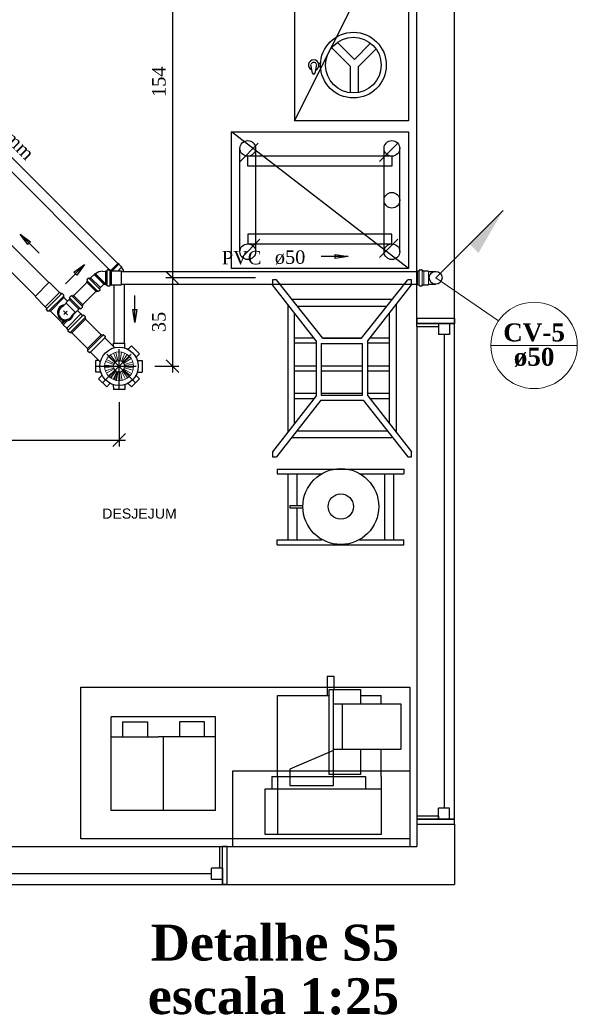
# Model space of a CAD drawing. Header units: millimetres. Extents: x 481 to 729890, y -1 to 83.
# Tile 56 of 60: x 598 to 607, y 59 to 74. Entities that reach past the tile are written whole.
import ezdxf

# ---------------------------------------------------------------- set-up
doc = ezdxf.new("R2010")
doc.units = ezdxf.units.MM
doc.header["$MEASUREMENT"] = 0
doc.linetypes.add('DASHDOT', pattern=[25.4, 12.7, -6.35, 0, -6.35])
for name, color, linetype, lineweight in [('CV-Colunas', 7, 'Continuous', 20), ('CV-Indicação coluna', 5, 'Continuous', 20), ('CV-Sentido tubo', 7, 'Continuous', 20), ('CV-Seção tubo', 1, 'Continuous', 30), ('CV-Textos coluna', 7, 'Continuous', 20), ('CV-Textos tubo', 7, 'Continuous', 20), ('DI-Títulos', 3, 'Continuous', 30), ('Nível 1', 7, 'Continuous', 5), ('Simbolos', 1, 'Continuous', 30), ('SIMBOLOS INT', 8, 'Continuous', 5), ('Simbolos_int', 1, 'Continuous', 30), ('TQ-Sentido tubo', 7, 'Continuous', 20), ('TQ-Seção tubo', 1, 'Continuous', 30), ('TQ-Textos tubo', 7, 'Continuous', 20)]:
    doc.layers.add(name, color=color, linetype=linetype, lineweight=lineweight)
doc.styles.add('Arial', font='arial.ttf')
doc.styles.add('TimesNewRoman', font='times.ttf')
doc.styles.add('TimesNewRomanN', font='timesbd.ttf')
doc.dimstyles.get("Standard").update_dxf_attribs({"dimtxt": 0.18, "dimasz": 0.18, "dimexe": 0.18, "dimexo": 0.0625, "dimgap": 0.09, "dimtad": 0, "dimtih": 1, "dimtoh": 1, "dimdec": 4, "dimzin": 0, "dimdsep": 46, "dimtxsty": 'Standard', "dimcen": 0.09, "dimadec": 0, "dimazin": 0, "dimtfac": 1, "dimtdec": 4, "dimtofl": 0, "dimtmove": 0, "dimatfit": 3, "dimfxl": 0, "dimtolj": 1, "dimtzin": 0, "dimarcsym": 0})
doc.dimstyles.new('UM_25.000000', dxfattribs={"dimtxt": 0.18, "dimasz": 0.2, "dimexe": 0.1, "dimexo": 0.2, "dimgap": 0, "dimtad": 1, "dimtih": 1, "dimtoh": 1, "dimdec": 1, "dimlfac": 25, "dimzin": 0, "dimdsep": 46, "dimtxsty": 'Standard', "dimblk": 'CLOSED', "dimblk1": 'CLOSED', "dimblk2": 'CLOSED', "dimcen": 0.09, "dimdle": 0.1, "dimadec": 1, "dimazin": 2, "dimtfac": 1, "dimtdec": 4, "dimtofl": 0, "dimtmove": 0, "dimatfit": 3, "dimldrblk": 'CLOSED', "dimfxl": 0, "dimtolj": 1, "dimarcsym": 0})

# ---------------------------------------------------------------- blocks, each defined once
blk = doc.blocks.new('_OBLIQUE')
at = {"color": 0, "linetype": 'ByBlock', "lineweight": -2}
blk.add_line((-0.5, -0.5), (0.5, 0.5), dxfattribs=at)
blk = doc.blocks.new('*D29')
at = {"color": 0, "linetype": 'Continuous', "lineweight": -2}
for p, q in [((599.487, 68.378), (599.487, 67.684)), ((594.698, 67.784), (599.587, 67.784)), ((594.798, 67.831), (594.798, 67.684))]:
    blk.add_line(p, q, dxfattribs=at)
at = {"layer": 'Defpoints', "color": 0}
for p in [(599.487, 68.578), (594.798, 68.031), (599.487, 67.784)]:
    blk.add_point(p, dxfattribs=at)
at = {"color": 0, "lineweight": -2, "xscale": 0.2, "yscale": 0.2, "zscale": 0.2, "rotation": 180}
blk.add_blockref('_OBLIQUE', (594.798, 67.784), dxfattribs=at)
at = {"color": 0, "lineweight": -2, "xscale": 0.2, "yscale": 0.2, "zscale": 0.2}
blk.add_blockref('_OBLIQUE', (599.487, 67.784), dxfattribs=at)
at = {"color": 7, "insert": (597.142, 67.995), "char_height": 0.2118, "attachment_point": 5, "rotation": 0.0057, "style": 'TimesNewRoman'}
blk.add_mtext('\\A1;117', dxfattribs=at)
blk = doc.blocks.new('*D42')
at = {"color": 0, "linetype": 'Continuous', "lineweight": -2}
for p, q in [((600.325, 76.608), (600.325, 70.237)), ((603.973, 76.508), (600.225, 76.508)), ((601.633, 70.337), (600.225, 70.337))]:
    blk.add_line(p, q, dxfattribs=at)
at = {"layer": 'Defpoints', "color": 0}
for p in [(604.173, 76.508), (600.325, 70.337), (601.833, 70.337)]:
    blk.add_point(p, dxfattribs=at)
at = {"color": 0, "lineweight": -2, "xscale": 0.2, "yscale": 0.2, "zscale": 0.2}
for p, rotation in [((600.325, 76.508), 90), ((600.325, 70.337), 270)]:
    blk.add_blockref('_OBLIQUE', p, dxfattribs=dict(at, rotation=rotation))
at = {"color": 7, "insert": (600.114, 73.423), "char_height": 0.2118, "attachment_point": 5, "rotation": 90, "style": 'TimesNewRoman'}
blk.add_mtext('\\A1;154', dxfattribs=at)
blk = doc.blocks.new('*D43')
at = {"color": 0, "linetype": 'Continuous', "lineweight": -2}
for p, q in [((600.326, 70.437), (600.326, 68.844)), ((601.633, 70.337), (600.226, 70.337)), ((600.052, 68.944), (600.426, 68.944))]:
    blk.add_line(p, q, dxfattribs=at)
at = {"layer": 'Defpoints', "color": 0}
for p in [(601.833, 70.337), (599.852, 68.944), (600.326, 68.944)]:
    blk.add_point(p, dxfattribs=at)
at = {"color": 0, "lineweight": -2, "xscale": 0.2, "yscale": 0.2, "zscale": 0.2}
for p, rotation in [((600.326, 70.337), 90), ((600.326, 68.944), 270)]:
    blk.add_blockref('_OBLIQUE', p, dxfattribs=dict(at, rotation=rotation))
at = {"color": 7, "insert": (600.114, 69.641), "char_height": 0.2118, "attachment_point": 5, "rotation": 90, "style": 'TimesNewRoman'}
blk.add_mtext('\\A1;35', dxfattribs=at)

msp = doc.modelspace()

# ---------------------------------------------------------------- hatches: boundary and pattern name
at = {"layer": 'CV-Colunas', "linetype": 'Continuous'}
msp.add_hatch(color=256, dxfattribs=at).paths.add_polyline_path([(605.0006, 70.8677), (605.1421, 70.7263), (605.531, 71.3981), (605.0006, 70.8677)])

# ---------------------------------------------------------------- linework, layer by layer
at = {"color": 7}
for p, q in [((604.7673, 69.7007), (604.7673, 76.7647)), ((604.1733, 69.7007), (604.1733, 76.5077)), ((603.1263, 73.6637), (602.8353, 73.9547)), ((603.1923, 73.7747), (602.9193, 74.0447)), ((603.1923, 73.7747), (603.4443, 74.0297)), ((603.2523, 73.6637), (603.5313, 73.9397)), ((602.5293, 73.5557), (602.5053, 73.6967)), ((602.5713, 73.5557), (602.5983, 73.6967)), ((602.6313, 73.7147), (602.6613, 73.7147)), ((602.6313, 73.6607), (602.6613, 73.6607)), ((603.1263, 73.2557), (603.1263, 73.6637)), ((603.2523, 73.2557), (603.2523, 73.6637)), ((604.0413, 70.4837), (601.2573, 72.6347)), ((601.2573, 72.6347), (604.0413, 72.6347)), ((601.2573, 70.4837), (601.2573, 72.6347)), ((604.0413, 72.6347), (604.0413, 70.4837)), ((601.3893, 70.7477), (601.3893, 72.3737)), ((601.3923, 72.1667), (601.6773, 72.4577)), ((601.6383, 70.7477), (601.6383, 72.3737)), ((603.5853, 72.1667), (603.8733, 72.4577)), ((603.6603, 70.7477), (603.6603, 72.3737)), ((603.9033, 70.7477), (603.9033, 72.3737)), ((603.7803, 72.2507), (601.5123, 72.2507)), ((601.5123, 72.0917), (601.5123, 72.2507)), ((603.7803, 72.2507), (603.7803, 72.0917)), ((603.7803, 72.0917), (601.5123, 72.0917)), ((603.7803, 71.0237), (601.5123, 71.0237)), ((601.5123, 71.0237), (601.5123, 70.8677)), ((603.7803, 70.8677), (603.7803, 71.0237)), ((601.7043, 70.9457), (601.4193, 70.6577)), ((603.7803, 70.8677), (601.5123, 70.8677)), ((603.8733, 70.9457), (603.5853, 70.6577)), ((604.0413, 70.4837), (601.2573, 70.4837)), ((602.5863, 69.3437), (601.9023, 70.2257)), ((602.6913, 69.3857), (601.9653, 70.3067)), ((603.3033, 69.3857), (604.0293, 70.3067)), ((603.3993, 69.3437), (604.0893, 70.2257)), ((602.1423, 69.9167), (602.1423, 67.9067)), ((603.7803, 69.9977), (602.2053, 69.9977)), ((603.8523, 67.9067), (603.8523, 69.9167)), ((602.2413, 69.7817), (602.2413, 68.0387)), ((602.2893, 69.8897), (603.6993, 69.8897)), ((603.7443, 68.0387), (603.7443, 69.7817)), ((604.1733, 69.7007), (604.7673, 69.7007)), ((604.1733, 69.5717), (604.1733, 69.7007)), ((604.1733, 69.7007), (604.1733, 69.6197)), ((604.1733, 69.6197), (604.7673, 69.6197)), ((604.7673, 69.6197), (604.1733, 69.6197)), ((604.5123, 69.6197), (604.5123, 69.4457)), ((604.6863, 69.6197), (604.5123, 69.6197)), ((604.5123, 69.6197), (604.5123, 69.5717)), ((604.5123, 69.6197), (604.7673, 69.6197)), ((604.6863, 69.6197), (604.6863, 69.4457)), ((604.7673, 69.7007), (604.7673, 69.6197)), ((604.7673, 69.6197), (604.7673, 69.7007)), ((604.7673, 61.8167), (604.7673, 69.6197)), ((604.1733, 69.5717), (604.5123, 69.5717)), ((604.1733, 69.5717), (604.1733, 61.8167)), ((604.6863, 69.4457), (604.5123, 69.4457)), ((604.6053, 69.4457), (604.6053, 61.9877)), ((602.2413, 69.3917), (602.5533, 69.3917)), ((602.2413, 69.3137), (602.5863, 69.3137)), ((602.5863, 69.3437), (602.5863, 68.4797)), ((602.6673, 69.3047), (602.6673, 68.4917)), ((602.6673, 69.3047), (603.3183, 69.3047)), ((602.6823, 69.3917), (603.3033, 69.3917)), ((602.6913, 69.3857), (603.3033, 69.3857)), ((603.3183, 68.4917), (603.3183, 69.3047)), ((603.3993, 68.4797), (603.3993, 69.3437)), ((603.3993, 69.3137), (603.7443, 69.3137)), ((603.4353, 69.3917), (603.7443, 69.3917)), ((602.2413, 68.9507), (602.5863, 68.9507)), ((602.2413, 68.8727), (602.5863, 68.8727)), ((602.6673, 68.9507), (603.3183, 68.9507)), ((602.6673, 68.8727), (603.3183, 68.8727)), ((603.3993, 68.9507), (603.7443, 68.9507)), ((603.3993, 68.8727), (603.7443, 68.8727)), ((602.2413, 68.5187), (602.5863, 68.5187)), ((602.6673, 68.5187), (603.3183, 68.5187)), ((603.3993, 68.5187), (603.7443, 68.5187)), ((602.5863, 68.4797), (601.9023, 67.5977)), ((602.6613, 68.4107), (601.9653, 67.5167)), ((602.2413, 68.4377), (602.5533, 68.4377)), ((602.6613, 68.4107), (603.3273, 68.4107)), ((602.6673, 68.4917), (603.3183, 68.4917)), ((603.3273, 68.4107), (604.0293, 67.5167)), ((603.3993, 68.4797), (604.0893, 67.5977)), ((603.4353, 68.4377), (603.7443, 68.4377)), ((602.2833, 67.9307), (603.6993, 67.9307)), ((602.2053, 67.8257), (603.7803, 67.8257)), ((601.9773, 67.3277), (603.9693, 67.3277)), ((601.9773, 67.3277), (601.9773, 67.2497)), ((603.9693, 67.3277), (603.9693, 67.2497)), ((601.9773, 67.2497), (602.6793, 67.2497)), ((602.1423, 67.2497), (602.1423, 66.2117)), ((602.2833, 67.2497), (602.2833, 66.7547)), ((603.2703, 67.2497), (603.9693, 67.2497)), ((603.6633, 67.2497), (603.6633, 66.2117)), ((603.8073, 67.2497), (603.8073, 66.2117)), ((602.1813, 66.7127), (602.1813, 66.7547)), ((602.1813, 66.7547), (602.3793, 66.7547)), ((602.3733, 66.7127), (602.1813, 66.7127)), ((602.2833, 66.7127), (602.2833, 66.2117)), ((601.9773, 66.2117), (602.6793, 66.2117)), ((601.9773, 66.1337), (601.9773, 66.2117)), ((603.2703, 66.2117), (603.9693, 66.2117)), ((603.9693, 66.1337), (603.9693, 66.2117)), ((601.9773, 66.1337), (603.9693, 66.1337)), ((602.7933, 62.5217), (602.7933, 63.8597)), ((602.7933, 63.8597), (603.2883, 63.8597)), ((602.8623, 62.3477), (602.8623, 63.8597)), ((603.2883, 63.8597), (603.2883, 63.6317)), ((603.6123, 63.6317), (603.6123, 63.7607)), ((602.8623, 63.6317), (603.9213, 63.6317)), ((603.0003, 63.6317), (603.0003, 62.9207)), ((601.0023, 63.4277), (599.3643, 63.4277)), ((599.3643, 61.9517), (599.3643, 63.4277)), ((601.0023, 61.9517), (601.0023, 63.4277)), ((599.5383, 63.3467), (599.9343, 63.3467)), ((599.5383, 63.3467), (599.5383, 63.1097)), ((599.9343, 63.3467), (599.9343, 63.1097)), ((600.8313, 63.3467), (600.4353, 63.3467)), ((600.4353, 63.3467), (600.4353, 63.1097)), ((600.8313, 63.1097), (600.8313, 63.3467)), ((599.3643, 63.1097), (600.1023, 63.1097)), ((601.0023, 63.1097), (600.1023, 63.1097)), ((600.1833, 61.9517), (600.1833, 63.1097)), ((600.1833, 61.9517), (600.1833, 63.1097)), ((602.8623, 62.9207), (603.9213, 62.9207)), ((603.2883, 62.9207), (603.2883, 62.5217)), ((603.6123, 62.4857), (603.6123, 62.9207)), ((601.8933, 62.4857), (603.3663, 62.4857)), ((601.8933, 62.4857), (601.8933, 62.2937)), ((602.1723, 62.6027), (602.1723, 62.3477)), ((603.2883, 62.5217), (602.7933, 62.5217)), ((603.3663, 62.4857), (603.3663, 62.2937)), ((603.6123, 62.4857), (603.6123, 61.5767)), ((602.1723, 62.3477), (602.8623, 62.3477)), ((601.7883, 62.2937), (603.6123, 62.2937)), ((604.6863, 61.9877), (604.5123, 61.9877)), ((604.5123, 61.8167), (604.5123, 61.9877)), ((604.6863, 61.8167), (604.6863, 61.9877)), ((601.0023, 61.9517), (599.3643, 61.9517)), ((604.1733, 61.8797), (604.1733, 61.7507)), ((604.5123, 61.8647), (604.1733, 61.8647)), ((604.5123, 61.8647), (604.5123, 61.8167)), ((604.7673, 61.8167), (604.1733, 61.8167)), ((604.1733, 61.8167), (604.1733, 61.7387)), ((604.1733, 61.8167), (604.7673, 61.8167)), ((604.1733, 61.7387), (604.7673, 61.7387)), ((604.1733, 61.7387), (604.1733, 61.3847)), ((604.6863, 61.8167), (604.5123, 61.8167)), ((604.5123, 61.8167), (604.7673, 61.8167)), ((604.7673, 61.7387), (604.7673, 61.8167)), ((604.7673, 61.7387), (604.7673, 60.7877)), ((594.8583, 61.3847), (601.0653, 61.3847)), ((601.0653, 61.3847), (601.0653, 61.0427)), ((601.0653, 61.3847), (601.1853, 61.3847)), ((601.1133, 60.7877), (601.1133, 61.3847)), ((601.1853, 61.3847), (601.1133, 61.3847)), ((601.1853, 61.3847), (604.1733, 61.3847)), ((601.1853, 60.7877), (601.1853, 61.3847)), ((600.9393, 60.9557), (595.1013, 60.9557)), ((600.9393, 60.8657), (600.9393, 61.0427)), ((601.1133, 61.0427), (600.9393, 61.0427)), ((601.1133, 61.0427), (601.1133, 60.7877)), ((594.8583, 60.7877), (601.1853, 60.7877)), ((601.1133, 60.8657), (600.9393, 60.8657)), ((601.1853, 60.7877), (601.1133, 60.7877)), ((601.1853, 60.7877), (604.7673, 60.7877))]:
    msp.add_line(p, q, dxfattribs=at)
at = {"color": 7, "linetype": 'Continuous'}
for p, q in [((602.7633, 64.0667), (602.8683, 64.0667)), ((602.7633, 64.0667), (602.7633, 63.7607)), ((602.8683, 64.0667), (602.8683, 63.8597)), ((601.9803, 62.4857), (601.9803, 63.7607)), ((601.9803, 63.7607), (602.7933, 63.7607)), ((603.2883, 63.7607), (603.6123, 63.7607)), ((603.9213, 63.6317), (603.9213, 62.9207)), ((602.8623, 62.8967), (602.1723, 62.6027)), ((601.9803, 62.4857), (601.9803, 61.5767)), ((601.7883, 61.5767), (601.7883, 62.2937)), ((603.6123, 61.5767), (601.7883, 61.5767))]:
    msp.add_line(p, q, dxfattribs=at)
at = {"color": 7}
for points in [[(604.0413, 76.3877), (602.2473, 76.3877), (602.2473, 72.8057), (604.0413, 76.3877), (604.0413, 72.8057), (602.2473, 72.8057)], [(601.9653, 70.3067), (601.9023, 70.3067), (601.9023, 70.2257)], [(604.0893, 70.2257), (604.0893, 70.3067), (604.0293, 70.3067)], [(601.9023, 67.5977), (601.9023, 67.5167), (601.9653, 67.5167)], [(604.0293, 67.5167), (604.0893, 67.5167), (604.0893, 67.5977)]]:
    msp.add_lwpolyline(points, dxfattribs=at)
msp.add_lwpolyline([(598.8873, 63.8927), (604.0623, 63.8927), (604.0623, 61.5047), (598.8873, 61.5047), (598.8873, 63.8927)], close=True, dxfattribs=at)
at = {"color": 7, "linetype": 'Continuous'}
msp.add_lwpolyline([(601.2753, 61.3847), (601.2753, 62.5787), (604.0623, 62.5787), (604.0623, 61.3847)], dxfattribs=at)
at = {"color": 7}
for centre, radius in [((603.1743, 73.6847), 0.5174), ((603.1743, 73.6847), 0.4378), ((601.5123, 72.3737), 0.1234), ((603.7803, 72.3737), 0.1234), ((603.7803, 71.5577), 0.1234), ((601.5123, 70.7477), 0.1234), ((603.7803, 70.7477), 0.1234), ((602.9763, 66.7367), 0.597), ((602.9763, 66.7367), 0.199)]:
    msp.add_circle(centre, radius, dxfattribs=at)
for centre, radius, start, end in [((602.5503, 73.6847), 0.0825, 290.689, 249.076), ((602.5503, 73.6787), 0.0468, 23.6603, 156.34), ((602.5503, 73.5647), 0.0213, 187.836, 351.736)]:
    msp.add_arc(centre, radius, start, end, dxfattribs=at)
at = {"layer": 'CV-Colunas', "linetype": 'Continuous'}
msp.add_line((604.4703, 70.3374), (605.531, 71.3981), dxfattribs=at)
at = {"layer": 'CV-Indicação coluna'}
for p, q in [((604.4703, 70.3374), (605.4581, 69.6584)), ((605.3385, 69.2732), (606.6985, 69.2732))]:
    msp.add_line(p, q, dxfattribs=at)
msp.add_circle((606.0185, 69.2732), 0.68, dxfattribs=at)
at = {"layer": 'CV-Seção tubo'}
for p, q in [((599.5257, 70.4374), (604.1903, 70.4374)), ((598.7712, 70.0551), (598.9814, 70.2653)), ((599.5257, 70.2374), (604.1903, 70.2374)), ((598.9126, 69.9136), (599.1228, 70.1239))]:
    msp.add_line(p, q, dxfattribs=at)
at = {"layer": 'Nível 1'}
for p, q in [((599.4335, 69.0137), (599.3487, 69.124)), ((599.4512, 69.0243), (599.3967, 69.1523)), ((599.466, 69.0292), (599.4335, 69.1636)), ((599.4873, 69.0321), (599.4887, 69.1707)), ((599.5021, 69.0299), (599.5269, 69.1664)), ((599.5226, 69.0236), (599.5799, 69.1502)), ((599.5353, 69.0165), (599.6138, 69.1318)), ((599.3996, 68.9515), (599.261, 68.9642)), ((599.4038, 68.9727), (599.2723, 69.0179)), ((599.4102, 68.9861), (599.2879, 69.0533)), ((599.4222, 69.0038), (599.3204, 69.0985)), ((599.5523, 69.0024), (599.6548, 69.095)), ((599.5608, 68.9911), (599.6782, 69.0646)), ((599.57, 68.9706), (599.7015, 69.0144)), ((599.5735, 68.9571), (599.7107, 68.9769)), ((599.3989, 68.9366), (599.2603, 68.9253)), ((599.4031, 68.9154), (599.2716, 68.8716)), ((599.4095, 68.902), (599.2871, 68.8362)), ((599.4215, 68.8843), (599.3197, 68.7909)), ((599.4328, 68.8744), (599.3472, 68.7648)), ((599.4371, 68.8716), (599.3579, 68.757)), ((599.4512, 68.8631), (599.3953, 68.7365)), ((599.4554, 68.8617), (599.4074, 68.7315)), ((599.4653, 68.8588), (599.4321, 68.7238)), ((599.4696, 68.8574), (599.4448, 68.7209)), ((599.4865, 68.856), (599.4865, 68.7174)), ((599.4922, 68.856), (599.4993, 68.7174)), ((599.5071, 68.8581), (599.5375, 68.7231)), ((599.5269, 68.8652), (599.5898, 68.7414)), ((599.5396, 68.8737), (599.6223, 68.7627)), ((599.5544, 68.8885), (599.6626, 68.8001)), ((599.5636, 68.9005), (599.6838, 68.8327)), ((599.5707, 68.9203), (599.705, 68.8836)), ((599.5742, 68.9352), (599.7121, 68.9218))]:
    msp.add_line(p, q, dxfattribs=at)
for radius in [0.2267, 0.0878]:
    msp.add_circle((599.4865, 68.9437), radius, dxfattribs=at)
at = {"layer": 'Simbolos'}
for p, q in [((599.3505, 70.4464), (599.4729, 70.5688)), ((599.4729, 70.5688), (599.4842, 70.5575)), ((599.4842, 70.5575), (599.4842, 70.5518)), ((599.4842, 70.5518), (599.5266, 70.5094)), ((599.0394, 70.336), (599.0875, 70.3841)), ((599.0875, 70.3841), (599.0981, 70.3834)), ((599.0981, 70.3834), (599.1052, 70.3904)), ((599.1016, 70.3954), (599.1094, 70.4032)), ((599.1052, 70.3904), (599.1016, 70.3954)), ((599.1144, 70.3996), (599.1094, 70.4032)), ((599.2275, 70.4392), (599.2777, 70.4385)), ((599.2777, 70.2284), (599.2777, 70.4464)), ((599.2777, 70.4464), (599.2947, 70.4464)), ((599.3017, 70.4614), (599.2987, 70.4494)), ((599.3057, 70.4644), (599.3407, 70.4644)), ((599.3447, 70.4614), (599.3457, 70.4504)), ((599.3497, 70.4464), (599.3687, 70.4464)), ((599.3687, 70.4464), (599.3697, 70.4464)), ((599.3697, 70.4464), (599.5257, 70.4464)), ((599.5266, 70.5094), (599.5266, 70.5023)), ((598.3858, 70.2665), (598.1638, 70.0445)), ((598.3887, 70.2665), (598.3858, 70.2665)), ((598.5485, 70.1067), (598.3887, 70.2665)), ((598.9751, 70.2716), (598.9871, 70.2837)), ((598.9751, 70.2716), (599.1292, 70.1175)), ((598.9814, 70.2992), (598.9878, 70.2886)), ((598.9821, 70.3042), (599.0069, 70.3289)), ((599.0118, 70.3296), (599.0203, 70.3226)), ((599.026, 70.3226), (599.0394, 70.336)), ((599.1936, 70.1818), (599.2416, 70.2299)), ((599.2416, 70.2299), (599.2409, 70.232)), ((599.2452, 70.2363), (599.2777, 70.2363)), ((599.2777, 70.2284), (599.2947, 70.2284)), ((599.3017, 70.2134), (599.2987, 70.2254)), ((599.3057, 70.2104), (599.3407, 70.2104)), ((599.3447, 70.2134), (599.3457, 70.2244)), ((599.3497, 70.2284), (599.3687, 70.2284)), ((599.3687, 70.2284), (599.3697, 70.2284)), ((599.3697, 70.2284), (599.5257, 70.2284)), ((598.5499, 70.1067), (598.5485, 70.1067)), ((598.5739, 70.0827), (598.5499, 70.1067)), ((598.5796, 70.0827), (598.5874, 70.089)), ((598.6171, 70.0636), (598.5923, 70.0883)), ((598.6114, 70.048), (598.6178, 70.0586)), ((598.7323, 70.0544), (598.7076, 70.0296)), ((598.7373, 70.0551), (598.7479, 70.0487)), ((598.7649, 70.0614), (598.7528, 70.0494)), ((598.919, 69.9073), (598.7649, 70.0614)), ((599.1292, 70.1175), (599.1412, 70.1295)), ((599.1568, 70.1239), (599.1462, 70.1302)), ((599.1617, 70.1246), (599.1865, 70.1493)), ((599.1801, 70.1684), (599.1936, 70.1818)), ((599.1872, 70.1543), (599.1801, 70.1628)), ((598.1638, 70.0417), (598.1638, 70.0445)), ((598.3236, 69.8818), (598.1638, 70.0417)), ((598.6248, 70.0303), (598.4, 69.8055)), ((598.6531, 69.9384), (598.6015, 69.8868)), ((598.6248, 70.0303), (598.6121, 70.0431)), ((598.6736, 69.9702), (598.6192, 70.0247)), ((598.6998, 69.9964), (598.6524, 69.949)), ((598.6524, 69.949), (598.6531, 69.9384)), ((598.7005, 69.9971), (598.6998, 69.9964)), ((598.7139, 70.0105), (598.7005, 69.9971)), ((598.7069, 70.0247), (598.7139, 70.0162)), ((598.919, 69.9073), (598.907, 69.8953)), ((598.3236, 69.8804), (598.3236, 69.8818)), ((598.3476, 69.8564), (598.3236, 69.8804)), ((598.3476, 69.8507), (598.3413, 69.843)), ((598.3667, 69.8133), (598.342, 69.838)), ((598.3823, 69.8189), (598.3717, 69.8125)), ((598.4, 69.8055), (598.3872, 69.8182)), ((598.5845, 69.6322), (598.4056, 69.8111)), ((598.796, 69.7956), (598.7443, 69.7439)), ((598.8066, 69.7949), (598.796, 69.7956)), ((598.8539, 69.8422), (598.8066, 69.7949)), ((598.8363, 69.8175), (598.8292, 69.8175)), ((598.8865, 69.7673), (598.8363, 69.8175)), ((598.8546, 69.8429), (598.8539, 69.8422)), ((598.8681, 69.8564), (598.8546, 69.8429)), ((598.8822, 69.8493), (598.8737, 69.8564)), ((598.8879, 69.7673), (598.8865, 69.7673)), ((598.9119, 69.8748), (598.8872, 69.85)), ((598.9119, 69.7432), (598.8879, 69.7673)), ((598.9126, 69.8797), (598.9063, 69.8903)), ((598.9176, 69.7432), (598.9261, 69.7503)), ((598.9558, 69.7248), (598.931, 69.7496)), ((598.5838, 69.6315), (598.5803, 69.6266)), ((598.5888, 69.6181), (598.5803, 69.6266)), ((598.593, 69.6223), (598.5888, 69.6181)), ((598.6128, 69.6039), (598.5937, 69.623)), ((598.6128, 69.594), (598.6128, 69.6039)), ((598.663, 69.5438), (598.6128, 69.594)), ((598.7387, 69.4668), (598.9635, 69.6916)), ((598.9501, 69.7093), (598.9565, 69.7199)), ((598.9635, 69.6916), (598.9508, 69.7043)), ((598.663, 69.5424), (598.663, 69.5438)), ((598.6871, 69.5184), (598.663, 69.5424)), ((598.6871, 69.5127), (598.68, 69.5042)), ((598.7054, 69.4745), (598.6807, 69.4993)), ((598.721, 69.4802), (598.7104, 69.4738)), ((598.7387, 69.4668), (598.7259, 69.4795)), ((598.9845, 69.2195), (599.2108, 69.4457)), ((599.2108, 69.4457), (599.2249, 69.4316)), ((599.2384, 69.4379), (599.2306, 69.4316)), ((599.244, 69.4379), (599.2709, 69.4111)), ((599.2709, 69.4054), (599.2645, 69.3976)), ((599.2645, 69.392), (599.4165, 69.24)), ((599.3967, 69.2598), (599.3967, 69.3093)), ((599.3967, 69.3093), (599.5764, 69.3093)), ((599.5771, 69.2364), (599.5764, 69.3093)), ((598.9845, 69.2195), (598.9986, 69.2053)), ((598.9923, 69.1919), (598.9986, 69.1997)), ((598.9923, 69.1862), (599.0192, 69.1593)), ((599.0248, 69.1593), (599.0326, 69.1657)), ((599.0382, 69.1657), (599.1903, 69.0137)), ((599.6301, 69.2145), (599.6817, 69.2661)), ((599.6301, 69.2145), (599.6817, 69.2661)), ((599.6817, 69.2661), (599.809, 69.1388)), ((599.6817, 69.2661), (599.809, 69.1388)), ((599.7574, 69.0872), (599.809, 69.1388)), ((599.7574, 69.0872), (599.809, 69.1388)), ((599.1705, 69.0335), (599.121, 69.0335)), ((599.121, 68.8539), (599.121, 69.0335)), ((599.7793, 69.0342), (599.8521, 69.0335)), ((599.7793, 69.0342), (599.8521, 69.0335)), ((599.8521, 69.0335), (599.8521, 68.8539)), ((599.8521, 69.0335), (599.8521, 68.8539)), ((599.1938, 68.8532), (599.121, 68.8539)), ((599.7793, 68.8532), (599.8521, 68.8539)), ((599.7793, 68.8532), (599.8521, 68.8539)), ((599.2157, 68.8001), (599.1641, 68.7485)), ((599.2914, 68.6212), (599.1641, 68.7485)), ((599.343, 68.6729), (599.2914, 68.6212)), ((599.6301, 68.6729), (599.6817, 68.6212)), ((599.6301, 68.6729), (599.6817, 68.6212)), ((599.809, 68.7485), (599.6817, 68.6212)), ((599.809, 68.7485), (599.6817, 68.6212)), ((599.7574, 68.8001), (599.809, 68.7485)), ((599.7574, 68.8001), (599.809, 68.7485)), ((599.396, 68.6509), (599.3967, 68.5781)), ((599.396, 68.6509), (599.3967, 68.5781)), ((599.5764, 68.5781), (599.3967, 68.5781)), ((599.5764, 68.5781), (599.3967, 68.5781)), ((599.5771, 68.6509), (599.5764, 68.5781)), ((599.5771, 68.6509), (599.5764, 68.5781))]:
    msp.add_line(p, q, dxfattribs=at)
at = {"layer": 'Simbolos', "color": 1}
for p, q in [((604.1903, 70.2284), (604.1903, 70.4464)), ((604.1903, 70.4464), (604.2073, 70.4464)), ((604.2143, 70.4614), (604.2113, 70.4494)), ((604.2183, 70.4644), (604.2533, 70.4644)), ((604.2573, 70.4614), (604.2583, 70.4504)), ((604.2623, 70.4464), (604.2813, 70.4464)), ((604.2813, 70.4464), (604.2823, 70.4464)), ((604.2823, 70.4464), (604.3493, 70.4464)), ((604.3493, 70.4464), (604.3563, 70.4384)), ((604.3563, 70.4384), (604.4703, 70.4384)), ((604.1903, 70.2284), (604.2073, 70.2284)), ((604.2143, 70.2134), (604.2113, 70.2254)), ((604.2183, 70.2104), (604.2533, 70.2104)), ((604.2573, 70.2134), (604.2583, 70.2244)), ((604.2623, 70.2284), (604.2813, 70.2284)), ((604.2813, 70.2284), (604.2823, 70.2284)), ((604.2823, 70.2284), (604.3493, 70.2284)), ((604.3493, 70.2284), (604.3563, 70.2364)), ((604.3563, 70.2364), (604.4703, 70.2364))]:
    msp.add_line(p, q, dxfattribs=at)
msp.add_circle((604.4703, 70.3374), 0.1014, dxfattribs=at)
at = {"layer": 'Simbolos'}
msp.add_circle((599.4865, 68.9437), 0.302, dxfattribs=at)
for centre, radius, start, end in [((599.2289, 70.2497), 0.1893, 90.4442, 127.398), ((599.2947, 70.4504), 0.004, 270, 345), ((599.3057, 70.4604), 0.004, 90, 165), ((599.3407, 70.4604), 0.004, 5, 90), ((599.3497, 70.4504), 0.004, 185, 270), ((599.3385, 70.3652), 0.2337, 17.99826, 36.0673), ((598.985, 70.3013), 0.004, 135, 210), ((598.9842, 70.2865), 0.004, 315, 30.0001), ((599.0097, 70.3261), 0.004, 49.9999, 135), ((599.0231, 70.3254), 0.004, 230, 315), ((599.2452, 70.232), 0.004, 90, 180), ((599.2947, 70.2244), 0.004, 15, 90), ((599.3057, 70.2144), 0.004, 195, 270), ((599.3407, 70.2144), 0.004, 270, 355), ((599.3497, 70.2244), 0.004, 90, 175), ((598.5768, 70.0855), 0.004, 224.998, 309.998), ((598.5895, 70.0855), 0.004, 44.9979, 129.998), ((598.6149, 70.0459), 0.004, 149.998, 224.998), ((598.6142, 70.0607), 0.004, 329.998, 44.9979), ((598.7352, 70.0515), 0.004, 59.998, 134.998), ((598.75, 70.0522), 0.004, 239.998, 314.998), ((599.1441, 70.1267), 0.004, 59.9999, 135), ((599.1589, 70.1274), 0.004, 240, 315), ((599.1829, 70.1656), 0.004, 135, 220), ((599.1837, 70.1521), 0.004, 315, 40.0001), ((598.7104, 70.0268), 0.004, 134.998, 219.998), ((598.7111, 70.0134), 0.004, 314.998, 39.9979), ((598.9098, 69.8924), 0.004, 134.998, 209.998), ((598.3448, 69.8408), 0.004, 139.998, 224.998), ((598.3448, 69.8536), 0.004, 319.998, 44.9979), ((598.3696, 69.8161), 0.004, 224.998, 299.998), ((598.3844, 69.8154), 0.004, 44.9979, 119.998), ((598.6439, 69.7864), 0.1094, 112.95, 337.045), ((598.8709, 69.8535), 0.004, 49.9979, 134.998), ((598.8843, 69.8528), 0.004, 229.998, 314.998), ((598.9091, 69.8776), 0.004, 314.998, 29.9978), ((598.9148, 69.7461), 0.004, 224.998, 309.998), ((598.9282, 69.7468), 0.004, 44.9979, 129.998), ((598.9536, 69.7072), 0.004, 149.998, 224.998), ((598.9529, 69.722), 0.004, 329.998, 44.9979), ((598.6835, 69.5021), 0.004, 139.998, 224.998), ((598.6842, 69.5155), 0.004, 319.998, 44.9979), ((598.7083, 69.4774), 0.004, 224.998, 299.998), ((598.7231, 69.4767), 0.004, 44.9979, 119.998), ((599.2277, 69.4344), 0.004, 225, 310), ((599.2412, 69.4351), 0.004, 45, 130), ((599.2673, 69.3948), 0.004, 140, 225), ((599.2681, 69.4082), 0.004, 320, 45), ((598.9951, 69.189), 0.004, 140, 225), ((598.9958, 69.2025), 0.004, 320, 45), ((599.022, 69.1622), 0.004, 225, 310), ((599.0354, 69.1629), 0.004, 45, 130), ((599.4208, 69.2442), 0.006, 225, 282.387), ((599.6258, 69.2187), 0.006, 243.161, 315), ((599.186, 69.0094), 0.006, 347.613, 45), ((599.7616, 69.083), 0.006, 135, 206.839), ((599.7793, 69.0398), 0.006, 198.161, 270), ((599.2115, 68.8044), 0.006, 315, 26.839), ((599.7616, 68.8044), 0.006, 153.161, 225), ((599.7793, 68.8475), 0.006, 90, 161.839), ((599.3472, 68.6686), 0.006, 63.161, 135), ((599.3904, 68.6509), 0.006, 0.00004, 71.839), ((599.5827, 68.6509), 0.006, 108.161, 180), ((599.6258, 68.6686), 0.006, 45, 116.839)]:
    msp.add_arc(centre, radius, start, end, dxfattribs=at)
at = {"layer": 'Simbolos', "color": 1}
for centre, start, end in [((604.2073, 70.4504), 270, 345), ((604.2183, 70.4604), 90, 165), ((604.2533, 70.4604), 5, 90), ((604.2623, 70.4504), 185, 270), ((604.2073, 70.2244), 15, 90), ((604.2183, 70.2144), 195, 270), ((604.2533, 70.2144), 270, 355), ((604.2623, 70.2244), 90, 175)]:
    msp.add_arc(centre, 0.004, start, end, dxfattribs=at)
at = {"layer": 'SIMBOLOS INT', "color": 1}
for p, q in [((604.2103, 70.2284), (604.2103, 70.4464)), ((604.2593, 70.2284), (604.2593, 70.4464)), ((604.2813, 70.4464), (604.2813, 70.2284)), ((604.3563, 70.4384), (604.3563, 70.2364))]:
    msp.add_line(p, q, dxfattribs=at)
at = {"layer": 'Simbolos_int'}
for p, q in [((599.4842, 70.5518), (599.3788, 70.4464)), ((599.0981, 70.3834), (599.2452, 70.2363)), ((599.1052, 70.3904), (599.26, 70.2356)), ((599.1144, 70.3996), (599.2777, 70.2363)), ((599.2777, 70.2363), (599.2777, 70.4385)), ((599.2977, 70.2284), (599.2977, 70.4464)), ((599.3467, 70.2284), (599.3467, 70.4464)), ((599.3687, 70.2284), (599.3687, 70.4464)), ((599.4707, 70.4464), (599.5266, 70.5023)), ((599.5257, 70.2284), (599.5257, 70.4464)), ((598.9892, 70.2858), (599.1433, 70.1316)), ((599.0231, 70.3197), (599.1773, 70.1656)), ((599.0394, 70.336), (599.1936, 70.1818)), ((598.5499, 70.1067), (598.3236, 69.8804)), ((598.576, 70.0791), (598.3512, 69.8543)), ((598.9049, 69.8931), (598.7507, 70.0473)), ((598.61, 70.0452), (598.3851, 69.8203)), ((598.6192, 70.0247), (598.4056, 69.8111)), ((598.6531, 69.9384), (598.796, 69.7956)), ((598.7005, 69.9971), (598.8546, 69.8429)), ((598.8702, 69.8585), (598.7161, 70.0126)), ((598.6772, 69.7531), (598.6135, 69.8168)), ((598.6715, 69.8139), (598.6192, 69.7616)), ((598.6439, 69.7864), (598.6715, 69.8139)), ((598.663, 69.5438), (598.8865, 69.7673)), ((598.6892, 69.5163), (598.914, 69.7411)), ((598.7684, 69.7595), (598.8037, 69.7949)), ((598.5838, 69.6315), (598.6149, 69.6626)), ((598.593, 69.6223), (598.6305, 69.6598)), ((598.6128, 69.6039), (598.6701, 69.6612)), ((598.7238, 69.4816), (598.9487, 69.7065)), ((599.2277, 69.4288), (599.0015, 69.2025)), ((599.2617, 69.3948), (599.0354, 69.1685))]:
    msp.add_line(p, q, dxfattribs=at)
at = {"layer": 'Simbolos_int', "linetype": 'DASHDOT', "ltscale": 0.05}
for p, q in [((599.7453, 68.6849), (599.0976, 69.3326)), ((599.4865, 68.5774), (599.4865, 69.31)), ((599.2277, 68.6849), (599.7453, 69.2025)), ((599.1203, 68.9437), (599.8528, 68.9437))]:
    msp.add_line(p, q, dxfattribs=at)
at = {"layer": 'Simbolos_int'}
msp.add_arc((598.6439, 69.7864), 0.1272, 97.8586, 352.137, dxfattribs=at)
at = {"layer": 'TQ-Seção tubo'}
for p, q in [((594.7649, 75.2613), (599.4651, 70.561)), ((594.6517, 75.1481), (599.3355, 70.4644)), ((598.3809, 70.2616), (595.8935, 72.7491)), ((598.1688, 70.0494), (595.6814, 72.537)), ((599.3453, 70.4546), (599.352, 70.4479)), ((599.4063, 70.2284), (599.4065, 69.3092)), ((599.5663, 70.2374), (599.5665, 69.3093)), ((599.2037, 69.4387), (598.9572, 69.6852)), ((598.9916, 69.2266), (598.745, 69.4731))]:
    msp.add_line(p, q, dxfattribs=at)

# ---------------------------------------------------------------- texts
at = {"color": 7, "insert": (599.8083, 66.5442), "char_height": 0.1592, "width": 2.11676, "attachment_point": 8, "line_spacing_factor": 0.798, "style": 'Arial'}
msp.add_mtext('DESJEJUM', dxfattribs=at)
at = {"layer": 'CV-Textos coluna', "char_height": 0.2824, "attachment_point": 8, "line_spacing_factor": 0.798, "style": 'TimesNewRomanN'}
for s, insert, width in [('CV-5', (606.0183, 69.3299), 1.709859), ('ø50', (606.0183, 68.9349), 1.131363)]:
    msp.add_mtext(s, dxfattribs=dict(at, insert=insert, width=width))
at = {"layer": 'CV-Textos tubo', "char_height": 0.2118, "line_spacing_factor": 0.798, "style": 'TimesNewRoman'}
for s, insert, width, attachment_point in [('PVC', (601.7263, 70.5436), 1.071317, 9), ('ø50', (601.9383, 70.5436), 0.829666, 7)]:
    msp.add_mtext(s, dxfattribs=dict(at, insert=insert, width=width, attachment_point=attachment_point))
at = {"layer": 'DI-Títulos', "color": 5, "insert": (603.8943, 59.5831), "char_height": 0.5648, "width": 6.883374, "attachment_point": 9, "line_spacing_factor": 0.798, "style": 'TimesNewRomanN'}
msp.add_mtext('Detalhe S5', dxfattribs=at)
at = {"layer": 'DI-Títulos', "insert": (603.8943, 58.7361), "char_height": 0.5648, "width": 6.97857, "attachment_point": 9, "line_spacing_factor": 0.798, "style": 'TimesNewRomanN'}
msp.add_mtext('escala 1:25', dxfattribs=at)
at = {"layer": 'TQ-Textos tubo', "insert": (597.2647, 72.9111), "char_height": 0.2118, "width": 1.825803, "attachment_point": 7, "rotation": 314.99989, "line_spacing_factor": 0.798, "style": 'TimesNewRoman'}
msp.add_mtext('ø40 mm', dxfattribs=at)

# ---------------------------------------------------------------- dimensions: what is measured, and where the dimension line sits
at = {"linetype": 'Continuous'}
for base, p1, p2, text, picture, middle in [((600.3255, 70.3374), (604.1733, 76.5077), (601.8326, 70.3374), '154', '*D42', (600.1137, 73.4226)), ((600.3258, 68.9437), (601.8326, 70.3374), (599.8522, 68.9437), '35', '*D43', (600.114, 69.6406))]:
    dim = msp.add_linear_dim(base=base, p1=p1, p2=p2, angle=90, text=text, dimstyle='UM_25.000000', override={"dimtxt": 0.2118, "dimasz": 0.2, "dimexe": 0.1, "dimexo": 0.2, "dimtad": 1, "dimtih": 0, "dimtoh": 0, "dimdec": 1, "dimlfac": 25, "dimzin": 8, "dimtxsty": 'TimesNewRoman', "dimblk": 'OBLIQUE', "dimblk1": 'OBLIQUE', "dimblk2": 'OBLIQUE', "dimsah": 1, "dimdle": 0.1, "dimse1": 0, "dimse2": 0, "dimclrt": 7, "dimadec": 1, "dimazin": 3, "dimtmove": 2, "dimldrblk": 'OBLIQUE'}, dxfattribs=at)
    dim.commit()
    dim.dimension.update_dxf_attribs({"geometry": picture, "text_midpoint": middle, "dimtype": 160, "text_rotation": 90})
dim = msp.add_linear_dim(base=(599.4866, 67.7836), p1=(594.7983, 68.0307), p2=(599.4866, 68.5781), text='117', dimstyle='UM_25.000000', override={"dimtxt": 0.2118, "dimasz": 0.2, "dimexe": 0.1, "dimexo": 0.2, "dimtad": 1, "dimtih": 0, "dimtoh": 0, "dimdec": 1, "dimlfac": 25, "dimzin": 8, "dimtxsty": 'TimesNewRoman', "dimblk": 'OBLIQUE', "dimblk1": 'OBLIQUE', "dimblk2": 'OBLIQUE', "dimsah": 1, "dimdle": 0.1, "dimse1": 0, "dimse2": 0, "dimclrt": 7, "dimadec": 1, "dimazin": 3, "dimtmove": 2, "dimldrblk": 'OBLIQUE'}, dxfattribs=at)
dim.commit()
dim.dimension.update_dxf_attribs({"geometry": '*D29', "text_midpoint": (597.1424, 67.9954), "dimtype": 160, "text_rotation": 0.00573})

# ---------------------------------------------------------------- leaders
at = {"layer": 'CV-Sentido tubo'}
for points in [[(603.0901, 70.6716), (602.6665, 70.6716)], [(598.941, 70.544), (598.6415, 70.2444)]]:
    msp.add_leader(points, dimstyle='Standard', override={"dimasz": 0.2, "dimldrblk": 'CLOSED'}, dxfattribs=at)
at = {"layer": 'TQ-Sentido tubo'}
for points in [[(597.9304, 71.0233), (598.2299, 70.7238)], [(599.7336, 69.6359), (599.7336, 70.0595)]]:
    msp.add_leader(points, dimstyle='Standard', override={"dimasz": 0.2, "dimldrblk": 'CLOSED'}, dxfattribs=at)

doc.saveas('drawing.dxf')
